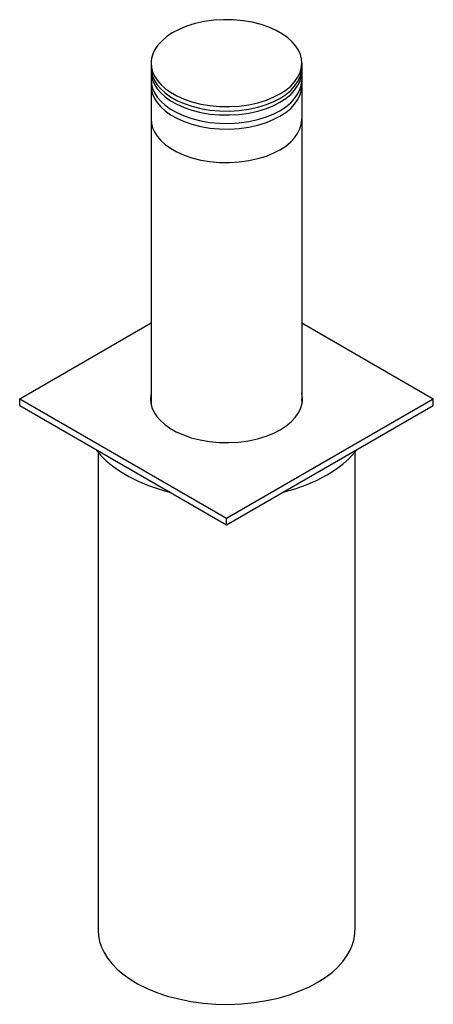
# Model space of a CAD drawing. Header units: millimetres. Extents: x -214 to 20208, y -950 to 3920.
# Tile 2 of 4: x 11698 to 12302, y -719 to 719. Entities that reach past the tile are written whole.
import ezdxf

# ---------------------------------------------------------------- set-up
doc = ezdxf.new("R2010")
doc.units = ezdxf.units.MM
doc.layers.add('ISO', color=7, linetype='Continuous')

msp = doc.modelspace()

# ---------------------------------------------------------------- linework, layer by layer
at = {"layer": 'ISO'}
for points in [[(12110, 655.2), (12109.5, 661.5), (12107.8, 667.8), (12105, 674), (12101.1, 680.2), (12095.9, 686.2), (12089.4, 692.1), (12081.6, 697.7), (12072.5, 702.9), (12062, 707.6), (12050.4, 711.6), (12037.6, 714.8), (12024.1, 717.1), (12010, 718.4), (11995.6, 718.6), (11981.3, 717.7), (11967.3, 715.8), (11954.1, 712.9), (11941.8, 709), (11930.7, 704.5), (11920.8, 699.2), (11912.4, 693.6), (11905.4, 687.5), (11899.8, 681.3), (11895.5, 675), (11892.5, 668.6), (11890.7, 662.2), (11890.2, 658.7), (11890, 655.2)], [(11890, 655.2), (11890.5, 648.8), (11892.2, 642.6), (11895, 636.3), (11898.9, 630.1), (11904.1, 624.1), (11910.6, 618.2), (11918.4, 612.6), (11927.5, 607.4), (11938, 602.7), (11949.6, 598.7), (11962.4, 595.5), (11975.9, 593.2), (11990, 591.9), (12004.4, 591.7), (12018.7, 592.6), (12032.7, 594.5), (12045.9, 597.4), (12058.2, 601.3), (12069.3, 605.9), (12077.8, 610.2)], [(11890, 655.2), (11890, 648.6)], [(11890, 648.6), (11890.5, 642.3), (11892.2, 636), (11895, 629.8), (11898.9, 623.6), (11904.1, 617.5), (11910.6, 611.7), (11918.4, 606.1), (11927.5, 600.9), (11938, 596.2), (11949.6, 592.2), (11962.4, 589), (11975.9, 586.7), (11990, 585.4), (12004.4, 585.2), (12018.7, 586), (12032.7, 588), (12045.9, 590.9), (12058.2, 594.7), (12069.3, 599.3), (12077.8, 603.7)], [(11890, 648.6), (11890, 642.9)], [(12077.8, 610.2), (12086.4, 615.9), (12093.7, 621.8), (12099.5, 628), (12103.9, 634.4), (12107.1, 640.7), (12109.1, 647.1), (12110, 655.2)], [(12077.8, 603.7), (12086.4, 609.3), (12093.7, 615.3), (12099.5, 621.5), (12103.9, 627.8), (12107.1, 634.2), (12109.1, 640.6), (12110, 648.6)], [(12110, 655.2), (12110, 648.6)], [(12110, 648.6), (12110, 642.9)], [(11890, 642.9), (11890.5, 636.6), (11892.2, 630.3), (11895, 624.1), (11898.9, 617.9), (11904.1, 611.8), (11910.6, 605.9), (11918.4, 600.3), (11927.5, 595.1), (11938, 590.5), (11949.6, 586.4), (11962.4, 583.2), (11975.9, 580.9), (11990, 579.7), (12004.4, 579.5), (12018.7, 580.3), (12032.7, 582.3), (12045.9, 585.2), (12058.2, 589), (12069.3, 593.6), (12077.8, 598)], [(11890, 642.9), (11890, 630.7)], [(12077.8, 598), (12086.4, 603.6), (12093.7, 609.6), (12099.5, 615.8), (12103.9, 622.1), (12107.1, 628.5), (12109.1, 634.9), (12110, 642.9)], [(12110, 642.9), (12110, 630.7)], [(11890, 630.7), (11890.5, 624.3), (11892.2, 618.1), (11895, 611.8), (11898.9, 605.6), (11904.1, 599.6), (11910.6, 593.7), (11918.4, 588.1), (11927.5, 582.9), (11938, 578.2), (11949.6, 574.2), (11962.4, 571), (11975.9, 568.7), (11990, 567.4), (12004.4, 567.2), (12018.7, 568.1), (12032.7, 570), (12045.9, 572.9), (12058.2, 576.8), (12069.3, 581.4), (12077.8, 585.8)], [(11890, 630.7), (11890, 622.5)], [(11890, 622.5), (11890.5, 616.2), (11892.2, 609.9), (11895, 603.7), (11898.9, 597.5), (11904.1, 591.4), (11910.6, 585.5), (11918.4, 579.9), (11927.5, 574.7), (11938, 570), (11949.6, 566), (11962.4, 562.8), (11975.9, 560.5), (11990, 559.3), (12004.4, 559), (12018.7, 559.9), (12032.7, 561.9), (12045.9, 564.8), (12058.2, 568.6), (12069.3, 573.2), (12077.8, 577.6)], [(11890, 622.5), (11890, 573.5)], [(12077.8, 585.8), (12086.4, 591.4), (12093.7, 597.3), (12099.5, 603.6), (12103.9, 609.9), (12107.1, 616.3), (12109.1, 622.6), (12110, 630.7)], [(12077.8, 577.6), (12086.4, 583.2), (12093.7, 589.2), (12099.5, 595.4), (12103.9, 601.7), (12107.1, 608.1), (12109.1, 614.5), (12110, 622.5)], [(12110, 630.7), (12110, 622.5)], [(12110, 622.5), (12110, 573.5)], [(11890, 573.5), (11890.5, 567.2), (11892.2, 560.9), (11895, 554.7), (11898.9, 548.5), (11904.1, 542.4), (11910.6, 536.5), (11918.4, 530.9), (11927.5, 525.7), (11938, 521.1), (11949.6, 517), (11962.4, 513.8), (11975.9, 511.5), (11990, 510.3), (12004.4, 510), (12018.7, 510.9), (12032.7, 512.9), (12045.9, 515.8), (12058.2, 519.6), (12069.3, 524.2), (12077.8, 528.6)], [(11890, 573.5), (11890, 156.7)], [(12077.8, 528.6), (12086.4, 534.2), (12093.7, 540.2), (12099.5, 546.4), (12103.9, 552.7), (12107.1, 559.1), (12109.1, 565.5), (12110, 573.5)], [(12110, 573.5), (12110, 156.7)], [(11698.1, 165.3), (11890, 276.1)], [(12110, 276.1), (12301.9, 165.3)], [(11890, 173.8), (11889.3, 169.6), (11889, 165.3)], [(12111, 165.3), (12110.7, 169.6), (12110, 173.8)], [(11698.1, 155.5), (11698.1, 165.3)], [(11698.1, 165.3), (12000, -9.1)], [(11889, 165.3), (11889.5, 158.9), (11891.2, 152.6), (11894, 146.3), (11897.9, 140.1), (11903.1, 134), (11909.5, 128.1), (11917.4, 122.5), (11926.5, 117.2), (11937, 112.5), (11948.6, 108.4), (11961.4, 105.2), (11974.9, 102.8), (11989.1, 101.5), (12003.5, 101.2), (12017.9, 102), (12032, 103.9), (12045.3, 106.8), (12057.8, 110.5), (12069.1, 115.1), (12078.5, 119.9)], [(11890, 164), (11889.3, 160.4)], [(12000, -9.1), (12301.9, 165.3)], [(12078.5, 119.9), (12087.2, 125.6), (12094.4, 131.6), (12100.3, 137.8), (12104.8, 144.2), (12108, 150.6), (12110.1, 157), (12110.8, 161.1), (12111, 165.3)], [(12110.7, 160.4), (12110, 164)], [(12301.9, 155.5), (12301.9, 165.3)], [(11698.1, 155.5), (12000, -18.9)], [(12000, -18.9), (12301.9, 155.5)], [(11809.2, 91.3), (11816.2, 82.9), (11824.5, 74.7), (11834.1, 66.7), (11845.1, 59), (11857.5, 51.7), (11871.1, 44.9), (11886.1, 38.7), (11902.2, 33.1), (11909.6, 31), (11917.1, 29)], [(11812.5, 87.1), (11812.5, -610.4)], [(12147.1, 54.2), (12159.2, 61.8), (12169.9, 69.8), (12179.2, 78.1), (12187.1, 86.6), (12190.8, 91.3)], [(12187.5, 87.1), (12187.5, -610.4)], [(12082.9, 29), (12100.2, 33.9), (12116.4, 39.6), (12131.4, 46), (12147.1, 54.2)], [(12000, -18.9), (12000, -9.1)], [(11812.5, -610.4), (11813, -618.7), (11814.7, -626.9), (11817.4, -635.1), (11821.3, -643.2), (11826.4, -651.3), (11832.7, -659.3), (11840.3, -667.2), (11849.3, -674.8), (11859.6, -682.1), (11871.2, -689.1), (11884.2, -695.5), (11898.4, -701.4), (11913.8, -706.6), (11930.3, -710.9), (11947.7, -714.4), (11965.7, -716.8), (11984.3, -718.3), (12003.1, -718.7), (12021.8, -717.9), (12040.3, -716.1), (12058.3, -713.3), (12075.6, -709.5), (12092, -704.7), (12107.2, -699.2), (12121.2, -693), (12132.6, -687)], [(12132.6, -687), (12144, -679.7), (12154.1, -672.1), (12162.7, -664.2), (12170, -656.1), (12175.9, -647.8), (12180.6, -639.6), (12184, -631.2), (12186.2, -622.9), (12187.4, -614.7), (12187.5, -610.4)]]:
    msp.add_lwpolyline(points, dxfattribs=at)

doc.saveas('drawing.dxf')
